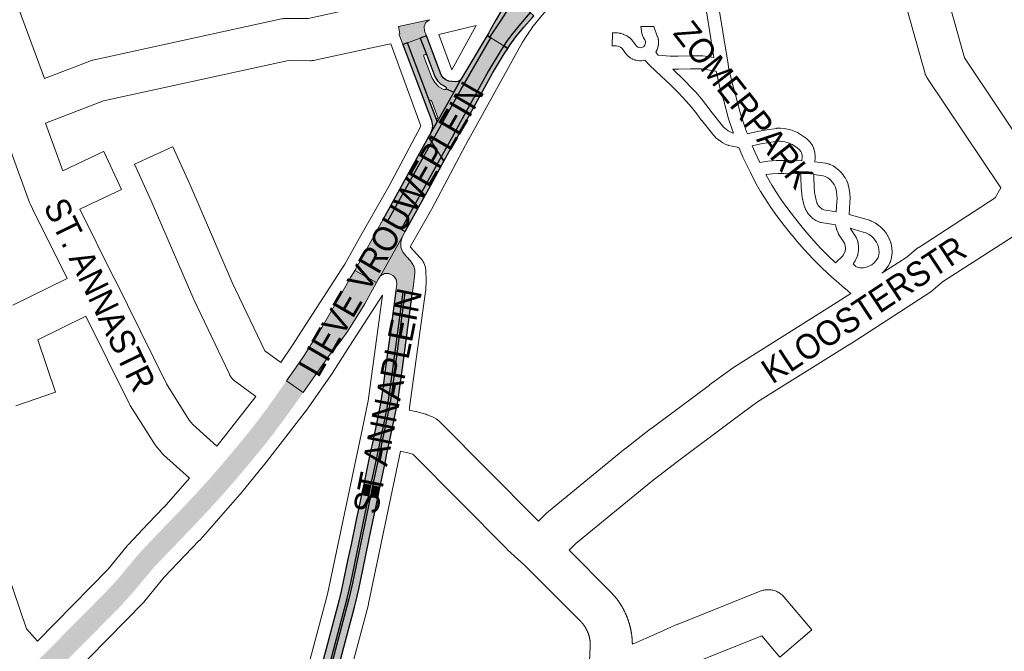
# Paper-space layout 'Layout1' of a CAD drawing. Header units: metres. Extents: x 123097 to 144122, y 392739 to 407589.
# Tile 182 of 256: x 133517 to 133822, y 395986 to 396181. Entities that reach past the tile are written whole.
import ezdxf
from ezdxf.enums import TextEntityAlignment as Align

# ---------------------------------------------------------------- set-up
doc = ezdxf.new("R2010")
doc.units = ezdxf.units.M
doc.header["$MEASUREMENT"] = 0
for name, color, linetype, lineweight in [('gs-anno-wegen algemeen tekst', 7, 'Continuous', 0), ('gs-knt-aanvullende hoofdweg', 7, 'Continuous', 0), ('gs-knt-paden', 7, 'Continuous', 0), ('gs-knt-wegen algemeen', 7, 'Continuous', 0), ('ir-ARC-asfalt-hoofdwegen-te inspecteren', 5, 'Continuous', 0), ('ir-ARC-beton-hoofdwegen-te inspecteren', 253, 'Continuous', 0), ('ir-ARC-fietspaden naastliggend- te inspecteren', 1, 'Continuous', 0)]:
    doc.layers.add(name, color=color, linetype=linetype, lineweight=lineweight)
doc.styles.add('Style-Arial', font='arial.ttf')

psp = doc.layouts.get("Layout1")

# ---------------------------------------------------------------- hatches: boundary and pattern name
at = {"layer": 'ir-ARC-asfalt-hoofdwegen-te inspecteren', "linetype": 'Continuous', "lineweight": 13}
for points in [[(133670.522, 396187.187), (133669.855, 396186.482), (133669.047, 396185.493), (133667.634, 396183.593), (133665.536, 396180.364), (133662.377, 396175.61), (133662.655, 396175.436), (133666.671, 396172.921), (133667.319, 396173.925), (133669.06, 396176.343), (133671.872, 396179.783), (133674.823, 396183.284)], [(133648.809, 396159.658), (133648.56, 396159.373), (133648.185, 396159.326), (133646.58, 396160.221), (133645.291, 396161.532), (133644.422, 396163.152), (133641.907, 396169.677), (133641.966, 396170.186), (133642.437, 396170.387), (133642.846, 396170.078), (133640.832, 396175.349), (133636.888, 396173.87), (133643.719, 396155.763), (133643.922, 396156.117), (133644.308, 396155.985), (133646.295, 396150.702), (133646.112, 396150.311), (133645.713, 396150.477), (133646.015, 396149.386), (133651.193, 396158.612)], [(133650.706, 396144.699), (133651.538, 396146.177), (133661.886, 396165.14), (133665.525, 396171.177), (133666.671, 396172.921), (133662.655, 396175.436), (133653.466, 396159.501), (133644.362, 396143.191), (133647.253, 396138.568)], [(133634.894, 396116.195), (133645.19, 396134.903), (133647.253, 396138.568), (133644.362, 396143.191), (133630.65, 396118.623)], [(133630.65, 396118.623), (133629.384, 396119.347), (133620.524, 396103.432), (133627.305, 396099.675), (133627.938, 396100.806), (133628.557, 396101.755), (133635.314, 396113.928), (133636.15, 396115.476), (133634.894, 396116.195)], [(133638.351, 396096.307), (133638.614, 396098.025), (133639.096, 396102.598), (133639.126, 396103.67), (133638.875, 396104.713), (133637.843, 396106.365), (133636.519, 396107.795), (133635.419, 396109.072), (133634.815, 396110.645), (133634.779, 396112.33), (133635.314, 396113.928), (133628.557, 396101.755), (133629.74, 396102.439), (133631.106, 396102.456), (133632.494, 396101.749), (133633.362, 396100.681), (133633.523, 396099.314), (133633.222, 396097.029), (133635.526, 396096.695), (133636.092, 396096.611)], [(133620.524, 396103.432), (133619.132, 396101.018), (133617.332, 396097.897), (133610.337, 396085.765), (133609.237, 396084.021), (133607.189, 396080.771), (133604.854, 396077.068), (133602.422, 396073.525), (133599.413, 396069.262), (133604.615, 396065.644), (133608.932, 396071.843), (133612.96, 396077.522), (133615.944, 396081.254), (133618.317, 396084.546), (133621.034, 396088.729), (133623.645, 396093.091), (133627.305, 396099.675)]]:
    psp.add_hatch(color=5, dxfattribs=at).paths.add_polyline_path(points, flags=0)
at = {"layer": 'ir-ARC-asfalt-hoofdwegen-te inspecteren', "linetype": 'Continuous', "lineweight": 13, "extrusion": (0, 0, -1)}
psp.add_hatch(color=5, dxfattribs=at).paths.add_polyline_path([(-133634.04, 396178.946), (-133634.509, 396176.673), (-133634.225, 396176.558), (-133634.384, 396176.142), (-133635.448, 396173.33), (-133636.888, 396173.87), (-133640.832, 396175.349), (-133642.708, 396176.052), (-133642.152, 396177.515), (-133642.01, 396178.875), (-133642.569, 396180.124), (-133643.679, 396180.923)], flags=0)
at = {"layer": 'ir-ARC-asfalt-hoofdwegen-te inspecteren', "linetype": 'Continuous', "lineweight": 13}
h = psp.add_hatch(color=5, dxfattribs=at)
h.paths.add_polyline_path([(133434.776, 395884.806), (133429.328, 395892.917), (133430.32, 395893.65), (133434.36, 395896.95), (133439.62, 395901.56), (133442.52, 395904.33), (133453.807, 395915.7), (133470.933, 395933.008), (133504.487, 395966.705), (133508.986, 395971.152), (133511.772, 395973.643), (133517.536, 395978.439), (133517.851, 395978.72), (133523.673, 395983.931), (133524.093, 395984.307), (133527.265, 395987.494), (133539.66, 396000), (133543.284, 396003.718), (133545.493, 396006.026), (133547.587, 396008.329), (133549.787, 396011.003), (133553.375, 396015.326), (133557.193, 396019.449), (133568.03, 396030.708), (133571.568, 396034.49), (133574.715, 396037.95), (133575.057, 396038.326), (133579.501, 396043.445), (133584.587, 396049.495), (133589.317, 396055.317), (133593.088, 396060.301), (133595.439, 396063.632), (133599.413, 396069.262), (133604.615, 396065.644), (133603.892, 396064.606), (133598.748, 396057.45), (133595.226, 396052.726), (133593.651, 396050.679), (133589.274, 396045.311), (133584.841, 396039.992), (133580.808, 396035.355), (133578.775, 396033.068), (133575.559, 396029.558), (133570.393, 396024.03), (133563.271, 396016.632), (133561.513, 396014.843), (133558.476, 396011.61), (133555.61, 396008.225), (133552.003, 396003.905), (133548.48, 396000), (133546.643, 395998.057), (133534.154, 395985.486), (133529.57, 395980.868), (133529.052, 395980.346), (133526.109, 395977.622), (133523.011, 395975.077), (133519.527, 395972.284), (133517.459, 395970.53), (133511.624, 395965.016), (133510.603, 395963.938), (133509.996, 395963.407), (133496.928, 395950.268), (133495.265, 395948.593), (133485.92, 395939.194), (133482.428, 395935.715), (133480.782, 395933.95), (133472.021, 395925.192), (133465.442, 395918.385), (133461.544, 395913.987), (133458.389, 395910.308), (133455.376, 395906.508), (133452.665, 395902.831), (133451.004, 395900.577), (133447.4, 395895.556), (133445.138, 395892.616), (133442.513, 395889.996), (133441.321, 395888.983), (133440.037, 395888.086)])
h.paths.add_polyline_path([(133433.548, 395889.578), (133433.083, 395889.58), (133432.796, 395889.946), (133432.906, 395890.398), (133436.252, 395892.806), (133438.206, 395893.657), (133438.649, 395893.596), (133438.879, 395893.213), (133438.724, 395892.793), (133435.504, 395890.388)], flags=16)
h.paths.add_polyline_path([(133446.422, 395901.52), (133446.078, 395901.824), (133446.134, 395902.28), (133447.558, 395903.788), (133447.956, 395903.953), (133448.283, 395903.674), (133448.182, 395903.255), (133446.867, 395901.631)], flags=16)
at = {"layer": 'ir-ARC-beton-hoofdwegen-te inspecteren', "linetype": 'Continuous', "lineweight": 13}
psp.add_hatch(color=252, dxfattribs=at).paths.add_polyline_path([(133520.527, 395192.83), (133520.017, 395192.869), (133525.415, 395269.294), (133525.679, 395272.975), (133530.465, 395339.8), (133530.721, 395343.372), (133533.595, 395384.166), (133533.902, 395388.566), (133534.697, 395399.983), (133534.777, 395401.93), (133534.726, 395409.1), (133534.398, 395413.802), (133533.837, 395418.482), (133525.247, 395473.935), (133521.954, 395495.076), (133521.413, 395498.55), (133519.274, 395512.283), (133513.59, 395549.133), (133509.351, 395576.809), (133508.866, 395579.976), (133505.405, 395602.568), (133504.266, 395610.118), (133503.726, 395615.242), (133503.802, 395620.394), (133504.493, 395625.499), (133505.788, 395630.486), (133512.455, 395651.978), (133523.906, 395688.773), (133524.858, 395691.83), (133529.322, 395706.172), (133555.577, 395790.581), (133556.536, 395793.65), (133568.133, 395830.755), (133578.753, 395865.055), (133579.702, 395868.12), (133585.859, 395888.005), (133587.194, 395892.301), (133588.485, 395896.455), (133598.385, 395928.316), (133602.813, 395944.038), (133605.58, 395954.435), (133606.4, 395957.516), (133618.22, 396001.923), (133619.292, 396006.821), (133624.91, 396033.677), (133625.574, 396036.855), (133627.679, 396046.925), (133629.943, 396057.756), (133630.902, 396062.624), (133631.653, 396067.529), (133635.526, 396096.695), (133636.092, 396096.611), (133632.19, 396067.465), (133631.459, 396062.539), (133630.465, 396057.659), (133628.192, 396046.807), (133626.086, 396036.748), (133625.42, 396033.57), (133619.871, 396006.689), (133618.759, 396001.798), (133606.929, 395957.377), (133606.106, 395954.286), (133603.355, 395943.956), (133601.236, 395936.027), (133598.898, 395928.16), (133589.007, 395896.292), (133587.717, 395892.137), (133586.383, 395887.838), (133580.233, 395867.957), (133579.284, 395864.891), (133568.64, 395830.484), (133557.073, 395793.481), (133556.109, 395790.398), (133529.985, 395706.386), (133525.399, 395691.652), (133524.447, 395688.593), (133513.004, 395651.816), (133506.31, 395630.324), (133505.042, 395625.395), (133504.359, 395620.351), (133504.27, 395615.262), (133504.776, 395610.198), (133509.411, 395580.06), (133509.898, 395576.89), (133514.143, 395549.23), (133519.835, 395512.326), (133521.963, 395498.639), (133522.502, 395495.168), (133525.776, 395474.109), (133534.372, 395418.527), (133534.928, 395413.78), (133535.254, 395409.012), (133535.313, 395401.896), (133535.241, 395399.958), (133534.423, 395388.523), (133534.055, 395383.387), (133531.225, 395343.335), (133530.969, 395339.767), (133526.18, 395272.941), (133525.916, 395269.269)])
at = {"layer": 'ir-ARC-fietspaden naastliggend- te inspecteren', "linetype": 'Continuous', "lineweight": 30}
for points in [[(133664.33, 396181.106), (133662.575, 396177.961), (133662.005, 396176.935), (133661.526, 396176.143), (133662.377, 396175.61), (133665.536, 396180.364), (133667.634, 396183.593), (133669.047, 396185.493), (133669.855, 396186.482), (133670.522, 396187.187), (133669.284, 396188.31), (133666.398, 396184.621)], [(133674.823, 396183.284), (133671.872, 396179.783), (133669.06, 396176.343), (133667.319, 396173.925), (133666.671, 396172.921), (133667.918, 396172.14), (133668.564, 396173.097), (133670.414, 396175.662), (133672.831, 396178.706), (133675.39, 396181.633), (133675.961, 396182.251)], [(133653.138, 396162.281), (133652.461, 396161.895), (133651.684, 396161.831), (133649.684, 396162.04), (133648.738, 396162.397), (133647.933, 396163.01), (133647.308, 396163.96), (133642.708, 396176.052), (133640.832, 396175.349), (133642.846, 396170.078), (133645.369, 396163.456), (133646.104, 396162.109), (133647.196, 396161.032), (133648.553, 396160.317), (133648.806, 396160.036), (133648.809, 396159.658), (133651.193, 396158.612), (133653.375, 396162.499)], [(133653.466, 396159.501), (133662.655, 396175.436), (133662.377, 396175.61), (133661.526, 396176.143), (133653.375, 396162.499), (133651.193, 396158.612), (133646.015, 396149.386), (133643.996, 396145.788), (133643.406, 396144.72), (133644.362, 396143.191)], [(133646.015, 396149.386), (133645.713, 396150.477), (133643.719, 396155.763), (133636.888, 396173.87), (133635.448, 396173.33), (133644.32, 396149.879), (133644.341, 396149.818), (133644.6, 396148.141), (133644.439, 396146.928), (133643.996, 396145.788)], [(133647.253, 396138.568), (133648.109, 396137.2), (133649.772, 396140.225), (133652.717, 396145.536), (133660.813, 396160.137), (133663.21, 396164.438), (133666.795, 396170.475), (133667.918, 396172.14), (133666.671, 396172.921), (133665.525, 396171.177), (133661.886, 396165.14), (133651.538, 396146.177), (133650.706, 396144.699)], [(133643.455, 396128.733), (133648.109, 396137.2), (133647.253, 396138.568), (133645.19, 396134.903), (133634.894, 396116.195), (133636.15, 396115.476), (133636.779, 396116.588)], [(133629.943, 396057.756), (133630.902, 396062.624), (133631.653, 396067.529), (133635.526, 396096.695), (133633.222, 396097.029), (133631.287, 396082.315), (133630.085, 396073.361), (133629.22, 396066.914), (133628.411, 396061.732), (133627.349, 396056.595), (133626.1, 396050.543), (133625.439, 396047.442), (133624.371, 396042.427), (133623.311, 396037.325), (133625.574, 396036.855), (133627.679, 396046.925)], [(133628.517, 396037.176), (133628.912, 396039.052), (133630.152, 396044.989), (133630.422, 396046.293), (133631.716, 396052.471), (133632.645, 396056.909), (133633.38, 396060.419), (133633.86, 396062.916), (133635.297, 396073.186), (133638.002, 396093.592), (133638.088, 396094.099), (133638.351, 396096.307), (133636.092, 396096.611), (133632.19, 396067.465), (133631.459, 396062.539), (133630.465, 396057.659), (133628.192, 396046.807), (133626.086, 396036.748), (133628.334, 396036.281)], [(133610.403, 395981.491), (133608.976, 395976.054), (133607.947, 395972.252), (133605.635, 395963.506), (133604.147, 395958.11), (133606.4, 395957.516), (133618.22, 396001.923), (133619.292, 396006.821), (133624.91, 396033.677), (133622.639, 396034.155), (133622.111, 396031.539), (133621.012, 396026.301), (133619.41, 396018.606), (133618.453, 396014.055), (133617.31, 396008.593), (133616.397, 396004.217), (133615.755, 396001.569), (133611.7, 395986.332)]]:
    psp.add_hatch(color=1, dxfattribs=at).paths.add_polyline_path(points, flags=0)
at = {"layer": 'ir-ARC-fietspaden naastliggend- te inspecteren', "linetype": 'Continuous', "lineweight": 30, "extrusion": (0, 0, -1)}
psp.add_hatch(color=1, dxfattribs=at).paths.add_polyline_path([(-133625.42, 396033.57), (-133619.871, 396006.689), (-133618.759, 396001.798), (-133606.929, 395957.377), (-133609.163, 395956.788), (-133609.441, 395957.868), (-133612.902, 395970.917), (-133618.116, 395990.39), (-133620.472, 395999.283), (-133620.786, 396000.449), (-133621.844, 396004.846), (-133623.088, 396010.837), (-133625.05, 396020.377), (-133627.667, 396033.097)], flags=0)

# ---------------------------------------------------------------- linework, layer by layer
at = {"layer": 'gs-knt-aanvullende hoofdweg', "color": 7, "linetype": 'Continuous', "flags": 128}
for points in [[(133734.752, 396229.609), (133734.75, 396229.604), (133734.612, 396229.328), (133733.473, 396227.165), (133733.306, 396226.864), (133733.124, 396226.571), (133732.93, 396226.286), (133732.723, 396226.011), (133732.504, 396225.746), (133732.272, 396225.491), (133732.029, 396225.247), (133725.84, 396219.305), (133725.603, 396219.086), (133725.357, 396218.879), (133725.102, 396218.682), (133689.543, 396192.409), (133689.492, 396192.371), (133685.421, 396189.255), (133681.766, 396185.935), (133678.4, 396182.319), (133675.361, 396178.448), (133675.359, 396178.445), (133675.357, 396178.442), (133674.216, 396176.695)], [(133646.585, 396176.475), (133650.584, 396165.54), (133658.152, 396179.17)], [(133674.212, 396176.689), (133674.042, 396176.428), (133672.488, 396174.048), (133672.486, 396174.044), (133672.484, 396174.041)], [(133674.216, 396176.695), (133674.215, 396176.692), (133674.212, 396176.689)], [(133674.216, 396176.695), (133674.215, 396176.692), (133674.212, 396176.689)], [(133640.972, 396148.093), (133640.77, 396148.647), (133631.666, 396173.537)], [(133672.484, 396174.041), (133661.751, 396154.713), (133655.811, 396144.019)], [(133606.35, 396088.114), (133617.499, 396105.402), (133622.398, 396114.215), (133622.438, 396114.286), (133631.196, 396129.645), (133640.972, 396148.093)], [(133655.807, 396144.012), (133655.775, 396143.951), (133644.413, 396122.509), (133644.301, 396122.306), (133637.697, 396110.723)], [(133655.811, 396144.019), (133655.81, 396144.015), (133655.807, 396144.012)], [(133655.811, 396144.019), (133655.81, 396144.015), (133655.807, 396144.012)], [(133629.17, 396095.786), (133618.972, 396079.973)], [(133597.633, 396074.98), (133601.306, 396080.294), (133606.346, 396088.109)], [(133606.346, 396088.109), (133606.348, 396088.111), (133606.35, 396088.114)], [(133606.346, 396088.109), (133606.348, 396088.111), (133606.35, 396088.114)], [(133618.968, 396079.968), (133613.863, 396072.052), (133613.73, 396071.853), (133606.174, 396060.92), (133606.149, 396060.884), (133605.957, 396060.622), (133605.93, 396060.587), (133592.477, 396043.244), (133592.357, 396043.093), (133585.153, 396034.285), (133584.976, 396034.076), (133572.688, 396020.122), (133572.475, 396019.891), (133572.443, 396019.856), (133561.562, 396008.495), (133555.647, 396001.214), (133555.417, 396000.943), (133555.174, 396000.684), (133532.823, 395977.949), (133532.631, 395977.76), (133532.432, 395977.578), (133527.435, 395973.178), (133515.066, 395962.285), (133477.923, 395924.93)], [(133618.972, 396079.973), (133618.97, 396079.97), (133618.968, 396079.968)], [(133618.972, 396079.973), (133618.97, 396079.97), (133618.968, 396079.968)], [(133577.872, 396049.107), (133580.668, 396052.526), (133589.938, 396064.477)], [(133522.388, 395988.759), (133544.213, 396010.96), (133550.097, 396018.203), (133550.282, 396018.422), (133550.295, 396018.437), (133550.475, 396018.634), (133550.502, 396018.663), (133556.562, 396025.056), (133556.622, 396025.119), (133561.519, 396030.167), (133561.535, 396030.184), (133569.45, 396039.171)]]:
    psp.add_lwpolyline(points, dxfattribs=at)
at = {"layer": 'gs-knt-paden', "color": 7, "linetype": 'Continuous', "flags": 128}
psp.add_lwpolyline([(133774.032, 396096.349), (133772.239, 396097.815), (133772.202, 396097.846), (133770.299, 396099.479), (133770.269, 396099.505), (133768.055, 396101.482), (133768.048, 396101.488), (133765.157, 396104.181), (133762.356, 396106.968), (133759.648, 396109.846), (133759.619, 396109.879), (133757.351, 396112.481), (133757.323, 396112.514), (133755.832, 396114.302), (133755.804, 396114.337), (133753.425, 396117.323), (133751.317, 396120.062), (133749.305, 396122.874), (133747.394, 396125.754), (133747.377, 396125.782), (133746.166, 396127.748), (133746.126, 396127.814), (133744.342, 396130.976), (133744.304, 396131.049), (133742.968, 396133.659), (133742.954, 396133.688), (133741.523, 396136.606), (133741.507, 396136.639), (133740.659, 396138.452), (133740.623, 396138.535), (133739.394, 396141.503), (133738.931, 396141.57), (133738.871, 396141.579), (133738.812, 396141.591), (133736.296, 396142.111), (133736.223, 396142.127), (133736.15, 396142.146), (133736.079, 396142.168), (133736.008, 396142.193), (133735.191, 396142.532), (133734.405, 396142.937), (133733.655, 396143.404), (133732.944, 396143.931), (133732.28, 396144.513), (133731.831, 396144.933), (133731.764, 396144.999), (133731.699, 396145.068), (133731.638, 396145.141), (133730.778, 396146.211), (133730.77, 396146.221), (133727.941, 396149.787), (133727.909, 396149.829), (133727.877, 396149.873), (133726.359, 396151.923), (133724.76, 396153.912), (133723.084, 396155.835), (133720.838, 396158.231), (133717.983, 396161.078), (133715.487, 396163.399), (133711.728, 396166.913), (133710.294, 396168.481), (133709.236, 396168.312), (133709.152, 396168.301), (133709.068, 396168.293), (133708.983, 396168.288), (133708.898, 396168.287), (133708.813, 396168.29), (133708.729, 396168.296), (133708.645, 396168.306), (133707.578, 396168.453), (133707.493, 396168.467), (133707.407, 396168.484), (133707.323, 396168.505), (133707.239, 396168.53), (133707.157, 396168.558), (133707.076, 396168.59), (133706.551, 396168.81), (133706.482, 396168.841), (133706.413, 396168.874), (133705.961, 396169.105), (133705.886, 396169.146), (133705.813, 396169.189), (133705.741, 396169.236), (133705.672, 396169.286), (133705.604, 396169.338), (133705.036, 396169.802), (133704.971, 396169.858), (133704.908, 396169.916), (133704.848, 396169.977), (133704.79, 396170.041), (133704.736, 396170.107), (133704.306, 396170.647), (133704.262, 396170.703), (133704.221, 396170.761), (133703.572, 396171.706), (133703.16, 396172.176), (133702.723, 396172.507), (133702.199, 396172.756), (133701.945, 396172.833), (133701.426, 396172.893), (133700.212, 396172.914, -0.3279605), (133700.205, 396172.922), (133700.272, 396176.925, -0.3279641), (133700.28, 396176.933), (133701.592, 396176.911), (133701.69, 396176.907), (133701.788, 396176.898), (133702.586, 396176.806), (133702.675, 396176.793), (133702.763, 396176.777), (133702.851, 396176.757), (133702.938, 396176.733), (133703.509, 396176.56), (133703.58, 396176.537), (133703.651, 396176.511), (133703.72, 396176.482), (133703.789, 396176.451), (133704.635, 396176.049), (133704.708, 396176.013), (133704.78, 396175.973), (133704.85, 396175.93), (133704.919, 396175.885), (133704.985, 396175.837), (133705.75, 396175.258), (133705.814, 396175.207), (133705.877, 396175.154), (133705.937, 396175.098), (133705.994, 396175.039), (133706.049, 396174.979), (133706.674, 396174.265), (133706.725, 396174.205), (133706.773, 396174.143), (133706.819, 396174.079), (133707.495, 396173.096), (133707.746, 396172.779), (133707.982, 396172.587), (133708.175, 396172.488), (133708.388, 396172.399), (133708.897, 396172.329), (133709.37, 396172.405), (133709.856, 396172.641), (133709.897, 396172.675), (133710.051, 396172.828), (133710.272, 396173.124), (133710.341, 396173.242), (133710.446, 396173.557), (133710.492, 396173.747), (133710.491, 396174.074), (133710.482, 396174.236), (133710.384, 396174.526), (133710.27, 396174.817), (133709.916, 396175.44), (133709.621, 396176.093), (133709.388, 396176.771), (133709.218, 396177.467), (133709.114, 396178.177), (133709.075, 396178.892, -0.360258), (133709.083, 396178.902), (133713.086, 396178.933), (133713.091, 396178.932), (133713.094, 396178.928), (133714.161, 396175.905), (133714.178, 396175.856), (133714.378, 396175.261), (133714.405, 396175.176), (133714.428, 396175.09), (133714.447, 396175.002), (133714.461, 396174.914), (133714.473, 396174.826), (133714.48, 396174.737), (133714.508, 396174.251), (133714.51, 396174.196), (133714.511, 396174.141), (133714.513, 396173.514), (133714.511, 396173.417), (133714.504, 396173.319), (133714.493, 396173.222), (133714.476, 396173.126), (133714.455, 396173.031), (133714.331, 396172.523), (133714.311, 396172.446), (133714.287, 396172.369), (133714.09, 396171.774), (133714.062, 396171.694), (133714.029, 396171.614), (133713.994, 396171.536), (133713.955, 396171.46), (133713.914, 396171.385), (133713.726, 396171.067), (133714.258, 396170.255), (133714.42, 396170.035), (133718.138, 396169.73), (133720.595, 396169.691), (133724.299, 396169.846), (133724.379, 396169.848), (133727.934, 396169.854), (133728.012, 396169.853), (133728.09, 396169.848), (133728.167, 396169.841), (133728.245, 396169.83), (133731.658, 396169.301), (133728.814, 396186.759, -0.3710807)], format="xyb", dxfattribs=at)
for points in [[(133732.782, 396187.4), (133736.07, 396167.217), (133736.22, 396166.309), (133737.281, 396161.484), (133738.563, 396157.025), (133738.573, 396156.989), (133739.942, 396151.863), (133741.787, 396146.36), (133742.029, 396145.741), (133745.012, 396146.433), (133748.032, 396146.987), (133751.076, 396147.4), (133751.129, 396147.405), (133751.183, 396147.409), (133752.268, 396147.423), (133753.351, 396147.342), (133754.422, 396147.165), (133755.473, 396146.893), (133756.496, 396146.53), (133757.517, 396146.071), (133758.497, 396145.532), (133759.43, 396144.915), (133760.311, 396144.224), (133761.132, 396143.464), (133761.199, 396143.393), (133761.263, 396143.318), (133761.324, 396143.241), (133761.936, 396142.414), (133761.982, 396142.348), (133762.026, 396142.281), (133762.067, 396142.212), (133762.105, 396142.141), (133762.141, 396142.069), (133762.491, 396141.32), (133762.526, 396141.24), (133762.558, 396141.159), (133762.586, 396141.076), (133762.611, 396140.992), (133762.875, 396140.013), (133762.896, 396139.925), (133762.914, 396139.836), (133762.928, 396139.746), (133762.937, 396139.656), (133762.997, 396138.932), (133763.001, 396138.87), (133763.004, 396138.808), (133763.01, 396138.521), (133763.01, 396138.453), (133763.008, 396138.385), (133763.003, 396138.317), (133762.903, 396137.083), (133766.141, 396136.642), (133766.238, 396136.626), (133766.333, 396136.606), (133766.427, 396136.581), (133767.307, 396136.327), (133767.381, 396136.304), (133767.453, 396136.279), (133767.525, 396136.251), (133767.595, 396136.22), (133768.596, 396135.756), (133768.672, 396135.719), (133768.746, 396135.679), (133768.818, 396135.635), (133768.888, 396135.589), (133769.28, 396135.32), (133769.343, 396135.276), (133769.403, 396135.229), (133770.433, 396134.4), (133770.493, 396134.349), (133770.552, 396134.297), (133770.608, 396134.242), (133770.662, 396134.184), (133771.072, 396133.732), (133771.115, 396133.683), (133771.156, 396133.633), (133771.598, 396133.077), (133771.652, 396133.007), (133771.702, 396132.934), (133772.24, 396132.12), (133772.278, 396132.061), (133772.314, 396131.999), (133772.347, 396131.937), (133772.768, 396131.125), (133772.798, 396131.066), (133772.826, 396131.005), (133772.851, 396130.944), (133773.167, 396130.151), (133773.196, 396130.074), (133773.222, 396129.995), (133773.245, 396129.916), (133773.54, 396128.562), (133773.725, 396127.188), (133773.796, 396125.804), (133773.755, 396124.419), (133773.754, 396124.404), (133773.469, 396120.768), (133779.03, 396119.179), (133779.111, 396119.154), (133779.705, 396118.957), (133779.762, 396118.937), (133780.175, 396118.786), (133780.255, 396118.755), (133780.334, 396118.72), (133780.41, 396118.682), (133781.669, 396118.029), (133781.735, 396117.994), (133781.799, 396117.956), (133781.862, 396117.916), (133781.923, 396117.873), (133782.894, 396117.17), (133782.967, 396117.114), (133783.038, 396117.055), (133783.107, 396116.992), (133783.972, 396116.162), (133784.032, 396116.102), (133784.09, 396116.038), (133784.145, 396115.973), (133784.803, 396115.156), (133784.849, 396115.096), (133784.893, 396115.035), (133784.935, 396114.973), (133785.393, 396114.252), (133785.443, 396114.167), (133785.49, 396114.081), (133785.875, 396113.318), (133785.907, 396113.251), (133785.937, 396113.183), (133785.965, 396113.113), (133786.395, 396111.958), (133786.42, 396111.885), (133786.443, 396111.81), (133786.463, 396111.735), (133786.48, 396111.659), (133786.707, 396110.547), (133786.722, 396110.47), (133786.733, 396110.392), (133786.741, 396110.314), (133786.746, 396110.235), (133786.797, 396109.102), (133786.799, 396109.023), (133786.798, 396108.943), (133786.793, 396108.863), (133786.786, 396108.784), (133786.657, 396107.656), (133786.646, 396107.574), (133786.632, 396107.494), (133786.614, 396107.414), (133786.594, 396107.335), (133786.257, 396106.152), (133786.23, 396106.064), (133786.199, 396105.977), (133786.164, 396105.892), (133786.125, 396105.808), (133786.082, 396105.727), (133785.525, 396104.722), (133785.483, 396104.649), (133785.437, 396104.578), (133785.389, 396104.508), (133784.984, 396103.955), (133784.943, 396103.902), (133784.901, 396103.85), (133784.857, 396103.799), (133784.152, 396103.015), (133784.095, 396102.954), (133784.035, 396102.896), (133783.974, 396102.84), (133783.91, 396102.787), (133783.599, 396102.54)], [(133724.431, 396165.829), (133724.427, 396165.828), (133724.424, 396165.828), (133720.705, 396165.672), (133720.647, 396165.67), (133720.589, 396165.67), (133718.919, 396165.697), (133720.747, 396163.998), (133720.798, 396163.949), (133723.701, 396161.053), (133723.747, 396161.005), (133726.027, 396158.573), (133726.049, 396158.549), (133727.824, 396156.515), (133729.516, 396154.412), (133731.124, 396152.243), (133733.916, 396148.724), (133734.683, 396147.77), (133735.045, 396147.431), (133735.547, 396146.997), (133736.087, 396146.615), (133736.663, 396146.286), (133737.267, 396146.015), (133737.706, 396145.924), (133737.247, 396147.367), (133736.12, 396150.615), (133736.097, 396150.685), (133736.077, 396150.755), (133734.694, 396155.933), (133733.4, 396160.435), (133733.384, 396160.496), (133733.369, 396160.558), (133732.365, 396165.124), (133727.784, 396165.834), (133724.431, 396165.829)], [(133745.142, 396138.356), (133745.885, 396136.841), (133748.384, 396137.2), (133750.908, 396137.407), (133753.44, 396137.459), (133753.447, 396137.459), (133758.895, 396137.386), (133758.988, 396138.539), (133758.986, 396138.662), (133758.946, 396139.142), (133758.775, 396139.777), (133758.584, 396140.184), (133758.184, 396140.725), (133757.468, 396141.358), (133756.692, 396141.919), (133755.866, 396142.401), (133754.996, 396142.8), (133754.987, 396142.804), (133754.309, 396143.045), (133753.613, 396143.227), (133752.903, 396143.347), (133752.186, 396143.404), (133751.466, 396143.398), (133748.803, 396143.039), (133746.158, 396142.565), (133743.548, 396141.978), (133744.32, 396140.115), (133745.139, 396138.362), (133745.141, 396138.359), (133745.142, 396138.356)], [(133767.005, 396107.993), (133769.27, 396105.822), (133771.457, 396107.871), (133771.773, 396108.243), (133771.79, 396108.268), (133772.296, 396109.363), (133772.427, 396110.13), (133772.426, 396110.25), (133772.302, 396111.191), (133772.046, 396111.88), (133770.233, 396114.691), (133770.183, 396114.772), (133770.137, 396114.856), (133770.095, 396114.942), (133770.057, 396115.03), (133769.649, 396116.045), (133769.616, 396116.133), (133769.587, 396116.223), (133769.562, 396116.314), (133769.542, 396116.405), (133769.33, 396117.479), (133769.325, 396117.509), (133764.89, 396118.239), (133764.817, 396118.252), (133764.745, 396118.268), (133764.673, 396118.287), (133764.601, 396118.309), (133763.903, 396118.572), (133763.234, 396118.902), (133762.6, 396119.296), (133762.008, 396119.751), (133761.939, 396119.812), (133761.873, 396119.877), (133761.129, 396120.637), (133761.063, 396120.707), (133761.001, 396120.781), (133760.942, 396120.857), (133760.633, 396121.28), (133760.587, 396121.346), (133760.544, 396121.413), (133760.504, 396121.481), (133760.128, 396122.15), (133760.087, 396122.226), (133760.05, 396122.303), (133760.016, 396122.382), (133759.791, 396122.939), (133759.76, 396123.022), (133759.732, 396123.106), (133759.429, 396124.102), (133759.414, 396124.155), (133759.4, 396124.208), (133759.145, 396125.248), (133759.129, 396125.321), (133759.115, 396125.394), (133758.85, 396126.97), (133758.839, 396127.043), (133758.831, 396127.116), (133758.643, 396129.13), (133758.639, 396129.181), (133758.636, 396129.233), (133758.517, 396132.071), (133758.515, 396132.157), (133758.517, 396132.242), (133758.566, 396133.37), (133753.397, 396133.439), (133751.516, 396133.41), (133749.639, 396133.287), (133747.784, 396133.071), (133747.864, 396132.916), (133749.609, 396129.823), (133750.791, 396127.904), (133752.622, 396125.146), (133754.548, 396122.453), (133756.569, 396119.829), (133758.934, 396116.859), (133760.397, 396115.105), (133762.635, 396112.536), (133764.788, 396110.236), (133767, 396107.997), (133767.002, 396107.995), (133767.005, 396107.993)], [(133765.71, 396122.177), (133769.498, 396121.554), (133769.746, 396124.71), (133769.777, 396125.736), (133769.727, 396126.761), (133769.596, 396127.779), (133769.385, 396128.782), (133769.154, 396129.363), (133768.828, 396129.992), (133768.397, 396130.644), (133768.05, 396131.08), (133767.79, 396131.367), (133766.943, 396132.049), (133766.753, 396132.179), (133766.044, 396132.508), (133765.453, 396132.678), (133762.577, 396133.07), (133762.537, 396132.153), (133762.65, 396129.453), (133762.826, 396127.563), (133763.067, 396126.134), (133763.291, 396125.22), (133763.552, 396124.363), (133763.695, 396124.007), (133763.95, 396123.555), (133764.103, 396123.346), (133764.673, 396122.763), (133764.912, 396122.585), (133765.166, 396122.427), (133765.432, 396122.291), (133765.705, 396122.179), (133765.71, 396122.177)], [(133774.988, 396105.827), (133774.719, 396105.502), (133775.586, 396104.633), (133775.967, 396104.482), (133776.361, 396104.364), (133776.764, 396104.282), (133777.172, 396104.235), (133777.583, 396104.225), (133777.994, 396104.25), (133778.4, 396104.312), (133778.8, 396104.409), (133779.189, 396104.541), (133780.503, 396105.213), (133781.274, 396105.827), (133781.8, 396106.412), (133782.07, 396106.781), (133782.454, 396107.473), (133782.682, 396108.275), (133782.774, 396109.081), (133782.737, 396109.897), (133782.573, 396110.702), (133782.236, 396111.606), (133781.946, 396112.18), (133781.602, 396112.722), (133781.095, 396113.351), (133780.424, 396113.995), (133779.686, 396114.529), (133778.674, 396115.054), (133778.41, 396115.151), (133777.885, 396115.325), (133773.867, 396116.473), (133775.542, 396113.875), (133775.588, 396113.801), (133775.63, 396113.725), (133775.669, 396113.648), (133775.705, 396113.568), (133775.737, 396113.488), (133776.162, 396112.346), (133776.19, 396112.264), (133776.216, 396112.18), (133776.237, 396112.095), (133776.255, 396112.009), (133776.269, 396111.922), (133776.426, 396110.719), (133776.437, 396110.627), (133776.444, 396110.535), (133776.446, 396110.443), (133776.447, 396109.967), (133776.445, 396109.882), (133776.44, 396109.796), (133776.431, 396109.711), (133776.419, 396109.627), (133776.215, 396108.425), (133776.198, 396108.338), (133776.177, 396108.252), (133776.153, 396108.167), (133776.125, 396108.083), (133776.093, 396108), (133776.057, 396107.919), (133775.368, 396106.428), (133775.332, 396106.353), (133775.292, 396106.279), (133775.249, 396106.207), (133775.203, 396106.137), (133775.032, 396105.887), (133774.994, 396105.834), (133774.991, 396105.829), (133774.988, 396105.827)]]:
    psp.add_lwpolyline(points, dxfattribs=at)
at = {"layer": 'gs-knt-wegen algemeen', "color": 7, "linetype": 'Continuous', "flags": 128}
for points in [[(133509.696, 396202.872), (133524.552, 396162.841)], [(133850.36, 396148.347), (133840.827, 396175.421), (133840.729, 396175.723), (133840.646, 396176.03), (133840.578, 396176.341), (133840.525, 396176.654), (133840.487, 396176.97), (133840.465, 396177.287), (133840.458, 396177.605), (133840.467, 396177.923), (133840.491, 396178.24), (133841.177, 396185.002), (133841.21, 396185.27), (133841.254, 396185.536), (133841.309, 396185.8), (133841.374, 396186.061), (133843.467, 396193.718), (133806.457, 396205.57), (133803.243, 396195.442), (133802.663, 396192.477), (133809.148, 396169.177), (133830.888, 396136.838)], [(133820.448, 396129.03), (133797.755, 396162.786), (133797.595, 396163.037), (133797.446, 396163.295), (133797.309, 396163.56), (133797.184, 396163.83), (133797.072, 396164.107), (133796.973, 396164.387), (133796.886, 396164.673), (133789.707, 396190.469)], [(133524.552, 396162.841), (133538.599, 396168.23), (133538.831, 396168.314), (133539.066, 396168.389), (133539.303, 396168.455), (133539.543, 396168.512), (133597.937, 396181.257), (133598.222, 396181.313), (133598.509, 396181.356), (133598.798, 396181.386), (133599.088, 396181.403), (133599.379, 396181.407), (133606.129, 396181.351), (133626.91, 396185.871), (133627.042, 396185.898), (133628.043, 396186.095)], [(133658.152, 396179.17), (133646.585, 396176.475)], [(133631.666, 396173.537), (133629.612, 396173.135), (133608.186, 396168.474), (133607.902, 396168.419), (133607.615, 396168.376), (133607.327, 396168.346), (133607.038, 396168.329), (133606.748, 396168.325), (133600.001, 396168.381), (133542.802, 396155.897), (133524.828, 396149.002)], [(133514.81, 396092.653), (133531.606, 396100.959), (133520.896, 396122.526), (133520.251, 396123.823), (133520.15, 396124.037), (133520.056, 396124.254), (133519.971, 396124.474), (133513.303, 396142.617)], [(133783.599, 396102.54), (133791.365, 396107.565), (133794.356, 396110.086), (133794.57, 396110.26), (133794.792, 396110.423), (133795.02, 396110.578), (133818.719, 396125.884), (133820.448, 396129.03)], [(133473.584, 396126.01), (133519.011, 395992.594), (133522.388, 395988.759)], [(133827.168, 396115.841), (133802.432, 396099.865), (133799.443, 396097.346), (133799.23, 396097.174), (133799.01, 396097.011), (133798.784, 396096.858), (133773.77, 396080.67), (133773.692, 396080.621), (133745.176, 396062.738), (133738.024, 396057.517), (133719.968, 396044.049), (133712.316, 396038.13), (133688.995, 396019), (133686.839, 396016.884)], [(133637.697, 396110.723), (133640.815, 396107.362), (133641.021, 396107.13), (133641.215, 396106.888), (133641.397, 396106.637), (133641.567, 396106.378), (133641.725, 396106.112), (133641.87, 396105.838), (133642.001, 396105.557), (133642.119, 396105.27), (133642.224, 396104.979), (133642.314, 396104.682), (133642.39, 396104.382), (133642.452, 396104.078), (133642.499, 396103.772), (133642.531, 396103.464), (133642.549, 396103.154), (133642.636, 396100.584), (133642.64, 396100.331), (133642.634, 396100.078), (133642.521, 396097.509), (133642.5, 396097.208), (133642.466, 396096.908), (133637.534, 396061.047), (133637.499, 396060.821), (133637.456, 396060.597), (133637.383, 396060.249)], [(133677.426, 396025.889), (133680.083, 396028.496), (133680.294, 396028.694), (133680.513, 396028.882), (133704.13, 396048.255), (133704.276, 396048.371), (133712.047, 396054.382), (133712.138, 396054.451), (133730.267, 396067.973), (133730.32, 396068.013), (133737.685, 396073.389), (133737.872, 396073.521), (133738.064, 396073.646), (133766.735, 396091.627), (133774.032, 396096.349)], [(133623.319, 396056.62), (133624.667, 396063.047), (133629.17, 396095.786)], [(133637.383, 396060.249), (133639.481, 396059.786), (133639.646, 396059.747), (133639.809, 396059.704), (133642.394, 396058.991), (133642.599, 396058.931), (133642.803, 396058.864), (133643.004, 396058.79), (133644.031, 396058.394), (133644.295, 396058.286), (133644.553, 396058.166), (133644.806, 396058.035), (133645.053, 396057.894), (133645.724, 396057.488), (133645.95, 396057.346), (133646.17, 396057.194), (133646.383, 396057.033), (133646.589, 396056.864), (133646.789, 396056.686), (133646.981, 396056.501), (133676.711, 396026.54), (133677.426, 396025.889)], [(133623.317, 396056.612), (133623.318, 396056.616), (133623.319, 396056.62)], [(133623.317, 396056.612), (133623.318, 396056.616), (133623.319, 396056.62)], [(133634.711, 396047.505), (133624.842, 396000.432), (133624.804, 396000.26), (133624.761, 396000.093), (133624.761, 396000.089), (133624.76, 396000.086)], [(133692.922, 395977.961), (133693.4, 395986.971), (133693.404, 395987.04), (133693.407, 395987.109), (133693.409, 395987.177), (133693.411, 395987.245), (133693.413, 395987.314), (133693.414, 395987.383), (133693.415, 395987.452), (133693.415, 395987.52), (133693.415, 395987.589), (133693.414, 395987.658), (133693.413, 395987.726), (133693.412, 395987.794), (133693.41, 395987.863), (133693.407, 395987.932), (133693.404, 395988.001), (133693.401, 395988.069), (133693.397, 395988.138), (133693.393, 395988.206), (133693.388, 395988.275), (133693.383, 395988.343), (133693.378, 395988.411), (133693.372, 395988.48), (133693.365, 395988.548), (133693.358, 395988.616), (133693.351, 395988.684), (133693.343, 395988.753), (133693.335, 395988.821), (133693.326, 395988.889), (133693.317, 395988.957), (133693.308, 395989.025), (133693.298, 395989.093), (133693.287, 395989.16), (133693.276, 395989.228), (133693.265, 395989.296), (133693.253, 395989.364), (133693.241, 395989.431), (133693.228, 395989.499), (133693.215, 395989.566), (133693.201, 395989.634), (133693.188, 395989.7), (133693.173, 395989.767), (133693.158, 395989.835), (133693.143, 395989.902), (133693.127, 395989.968), (133693.111, 395990.035), (133693.094, 395990.102), (133693.077, 395990.168), (133693.06, 395990.234), (133693.042, 395990.301), (133693.023, 395990.367), (133693.005, 395990.433), (133692.986, 395990.498), (133692.966, 395990.564), (133692.946, 395990.63), (133692.925, 395990.696), (133692.904, 395990.761), (133692.883, 395990.826), (133692.861, 395990.891), (133692.839, 395990.956), (133692.816, 395991.021), (133692.793, 395991.085), (133692.77, 395991.15), (133692.746, 395991.215), (133692.721, 395991.278), (133692.697, 395991.342), (133692.671, 395991.406), (133692.646, 395991.47), (133692.62, 395991.533), (133692.593, 395991.597), (133692.567, 395991.66), (133692.539, 395991.723), (133692.512, 395991.786), (133692.484, 395991.848), (133692.455, 395991.911), (133692.426, 395991.973), (133692.397, 395992.035), (133692.367, 395992.097), (133692.337, 395992.159), (133692.306, 395992.22), (133692.276, 395992.281), (133692.244, 395992.342), (133692.213, 395992.403), (133692.18, 395992.464), (133692.148, 395992.524), (133692.115, 395992.585), (133692.082, 395992.645), (133692.048, 395992.705), (133692.014, 395992.764), (133691.98, 395992.823), (133691.945, 395992.883), (133691.909, 395992.942), (133691.874, 395993), (133691.838, 395993.058), (133691.802, 395993.117), (133691.765, 395993.175), (133691.728, 395993.232), (133691.69, 395993.29), (133691.652, 395993.347), (133691.614, 395993.404), (133691.575, 395993.461), (133691.536, 395993.517), (133691.497, 395993.573), (133691.457, 395993.63), (133691.417, 395993.685), (133691.377, 395993.74), (133691.336, 395993.796), (133691.294, 395993.851), (133691.253, 395993.905), (133691.211, 395993.959), (133691.169, 395994.014), (133691.126, 395994.068), (133691.083, 395994.121), (133691.04, 395994.174), (133690.996, 395994.227), (133690.952, 395994.28), (133690.908, 395994.332), (133690.863, 395994.384), (133690.818, 395994.436), (133690.773, 395994.488), (133690.727, 395994.538), (133690.681, 395994.589), (133690.635, 395994.64), (133690.588, 395994.69), (133690.541, 395994.74), (133690.494, 395994.79), (133690.446, 395994.839), (133690.398, 395994.888), (133690.35, 395994.937), (133673.095, 396012.223), (133667.823, 396017.025), (133667.702, 396017.137), (133667.585, 396017.253), (133638.505, 396046.558), (133636.51, 396047.108), (133634.711, 396047.505)], [(133624.76, 396000.086), (133614.345, 395961.06), (133611.919, 395951.894)], [(133752.059, 395983.825), (133746.503, 395990.366), (133725.56, 395981.985)]]:
    psp.add_lwpolyline(points, dxfattribs=at)
for points in [[(133524.828, 396149.002), (133530.242, 396134.27), (133542.863, 396140.208, -0.3846085), (133542.876, 396140.203), (133548.41, 396128.439, -0.3846062), (133548.406, 396128.426), (133535.514, 396122.362), (133546.168, 396100.91), (133546.173, 396100.9), (133562.276, 396068.333), (133569.338, 396057.123), (133570.463, 396055.762), (133577.872, 396049.107)], [(133589.938, 396064.477), (133583.694, 396069.04), (133583.461, 396069.218), (133583.237, 396069.406), (133583.022, 396069.605), (133582.815, 396069.812), (133582.618, 396070.029), (133582.431, 396070.255), (133582.255, 396070.488), (133582.089, 396070.73), (133581.934, 396070.978), (133581.79, 396071.233), (133581.659, 396071.495), (133570.839, 396094.193), (133570.739, 396094.415), (133557.569, 396124.938), (133552.379, 396136.299, -0.3845586), (133552.383, 396136.312), (133564.208, 396141.714, -0.3845611), (133564.221, 396141.71), (133569.44, 396130.285), (133569.496, 396130.159), (133582.645, 396099.685), (133592.704, 396078.582), (133597.633, 396074.98)], [(133569.45, 396039.171), (133561.402, 396046.399), (133561.225, 396046.564), (133561.054, 396046.735), (133560.89, 396046.913), (133560.733, 396047.096), (133559.034, 396049.153), (133558.861, 396049.371), (133558.698, 396049.597), (133558.545, 396049.829), (133551.081, 396061.677), (133550.965, 396061.868), (133550.856, 396062.063), (133550.753, 396062.261), (133537.387, 396089.293), (133522.504, 396081.933), (133528.006, 396065.743, -0.3858649), (133528, 396065.731), (133515.69, 396061.548, -0.3858657)], [(133580.986, 395893.29), (133581.946, 395896.367), (133594.784, 395938.168), (133597.743, 395949.218), (133600.121, 395958.204), (133575.774, 395965.064, -0.3845512), (133575.767, 395965.076), (133579.293, 395977.589, -0.384553), (133579.305, 395977.596), (133603.465, 395970.788), (133612.136, 396003.276), (133623.317, 396056.612)], [(133686.839, 396016.884), (133699.564, 396004.135), (133699.665, 396004.034), (133699.764, 396003.932), (133699.864, 396003.83), (133699.961, 396003.728), (133700.059, 396003.625), (133700.156, 396003.521), (133700.253, 396003.416), (133700.347, 396003.312), (133700.443, 396003.206), (133700.537, 396003.1), (133700.631, 396002.993), (133700.724, 396002.886), (133700.817, 396002.778), (133700.909, 396002.67), (133701, 396002.56), (133701.09, 396002.452), (133701.18, 396002.342), (133701.269, 396002.231), (133701.358, 396002.119), (133701.445, 396002.009), (133701.533, 396001.896), (133701.619, 396001.783), (133701.705, 396001.67), (133701.79, 396001.557), (133701.874, 396001.442), (133701.958, 396001.327), (133702.041, 396001.212), (133702.123, 396001.097), (133702.205, 396000.98), (133702.286, 396000.863), (133702.367, 396000.746), (133702.445, 396000.629), (133702.524, 396000.511), (133702.603, 396000.392), (133702.68, 396000.272), (133702.756, 396000.154), (133702.832, 396000.033), (133702.908, 395999.912), (133702.983, 395999.791), (133703.056, 395999.671), (133703.129, 395999.549), (133703.201, 395999.426), (133703.273, 395999.303), (133703.343, 395999.181), (133703.413, 395999.057), (133703.483, 395998.933), (133703.552, 395998.808), (133703.619, 395998.684), (133703.686, 395998.559), (133703.752, 395998.433), (133703.818, 395998.306), (133703.882, 395998.181), (133703.947, 395998.054), (133704.01, 395997.926), (133704.073, 395997.798), (133704.134, 395997.671), (133704.195, 395997.543), (133704.255, 395997.414), (133704.315, 395997.284), (133704.373, 395997.156), (133704.431, 395997.026), (133704.488, 395996.895), (133704.544, 395996.765), (133704.599, 395996.635), (133704.654, 395996.504), (133704.708, 395996.372), (133704.761, 395996.24), (133704.813, 395996.109), (133704.864, 395995.976), (133704.915, 395995.843), (133704.965, 395995.709), (133705.014, 395995.577), (133705.062, 395995.443), (133705.11, 395995.309), (133705.156, 395995.175), (133705.202, 395995.041), (133705.247, 395994.906), (133705.291, 395994.771), (133705.335, 395994.635), (133705.377, 395994.501), (133705.419, 395994.365), (133705.46, 395994.228), (133705.5, 395994.092), (133705.539, 395993.956), (133705.577, 395993.819), (133705.615, 395993.682), (133705.652, 395993.544), (133705.688, 395993.408), (133705.723, 395993.27), (133705.757, 395993.132), (133705.791, 395992.993), (133705.823, 395992.856), (133705.855, 395992.718), (133705.886, 395992.578), (133705.916, 395992.439), (133705.945, 395992.301), (133705.974, 395992.162), (133706.001, 395992.022), (133706.028, 395991.882), (133706.054, 395991.744), (133706.079, 395991.604), (133706.103, 395991.463), (133706.127, 395991.323), (133706.149, 395991.184), (133706.171, 395991.043), (133706.191, 395990.902), (133706.212, 395990.761), (133706.231, 395990.622), (133706.249, 395990.48), (133706.266, 395990.339), (133706.283, 395990.198), (133706.298, 395990.058), (133706.313, 395989.916), (133706.327, 395989.774), (133706.341, 395989.632), (133706.353, 395989.492), (133706.364, 395989.35), (133706.375, 395989.208), (133706.385, 395989.066), (133706.393, 395988.925), (133706.401, 395988.783), (133706.409, 395988.641), (133706.415, 395988.499), (133706.42, 395988.358), (133706.425, 395988.216), (133706.429, 395988.073), (133706.431, 395987.931), (133706.433, 395987.805), (133714.018, 395991.136), (133720.423, 395993.949), (133720.622, 395994.033), (133746.014, 396004.194), (133746.307, 396004.303), (133746.604, 396004.398), (133746.906, 396004.478), (133747.212, 396004.544), (133747.52, 396004.596), (133747.83, 396004.632), (133748.141, 396004.653), (133748.453, 396004.66), (133748.766, 396004.651), (133749.077, 396004.628), (133749.387, 396004.59), (133749.695, 396004.537), (133750, 396004.469), (133750.301, 396004.386), (133750.598, 396004.29), (133750.89, 396004.179), (133751.176, 396004.054), (133751.456, 396003.916), (133751.729, 396003.764), (133751.994, 396003.6), (133752.251, 396003.422), (133752.5, 396003.233), (133752.739, 396003.032), (133752.968, 396002.82), (133753.187, 396002.597), (133753.395, 396002.364), (133761.982, 395992.254, -0.3774281), (133761.981, 395992.241), (133752.072, 395983.824, -0.3774291)]]:
    psp.add_lwpolyline(points, format="xyb", dxfattribs=at)
at = {"layer": 'ir-ARC-asfalt-hoofdwegen-te inspecteren', "color": 5, "linetype": 'Continuous', "lineweight": 13}
for points in [[(133670.522, 396187.187), (133669.855, 396186.482), (133669.047, 396185.493), (133667.634, 396183.593), (133665.536, 396180.364), (133662.377, 396175.61), (133662.655, 396175.436), (133666.671, 396172.921), (133667.319, 396173.925), (133669.06, 396176.343), (133671.872, 396179.783), (133674.823, 396183.284)], [(133650.706, 396144.699), (133651.538, 396146.177), (133661.886, 396165.14), (133665.525, 396171.177), (133666.671, 396172.921), (133662.655, 396175.436), (133653.466, 396159.501), (133644.362, 396143.191), (133647.253, 396138.568)], [(133630.65, 396118.623), (133629.384, 396119.347), (133620.524, 396103.432), (133627.305, 396099.675), (133627.938, 396100.806), (133628.557, 396101.755), (133635.314, 396113.928), (133636.15, 396115.476), (133634.894, 396116.195)], [(133620.524, 396103.432), (133619.132, 396101.018), (133617.332, 396097.897), (133610.337, 396085.765), (133609.237, 396084.021), (133607.189, 396080.771), (133604.854, 396077.068), (133602.422, 396073.525), (133599.413, 396069.262), (133604.615, 396065.644), (133608.932, 396071.843), (133612.96, 396077.522), (133615.944, 396081.254), (133618.317, 396084.546), (133621.034, 396088.729), (133623.645, 396093.091), (133627.305, 396099.675)]]:
    psp.add_lwpolyline(points, close=True, dxfattribs=at)
at = {"layer": 'ir-ARC-asfalt-hoofdwegen-te inspecteren', "color": 5, "linetype": 'Continuous', "lineweight": 13, "flags": 128}
for points in [[(133634.04, 396178.946), (133634.509, 396176.673), (133634.225, 396176.558), (133634.384, 396176.142), (133635.448, 396173.33), (133636.888, 396173.87), (133640.832, 396175.349), (133642.708, 396176.052), (133642.152, 396177.515), (133642.01, 396178.875), (133642.569, 396180.124), (133643.679, 396180.923)], [(133648.809, 396159.658), (133648.56, 396159.373), (133648.185, 396159.326), (133646.58, 396160.221), (133645.291, 396161.532), (133644.422, 396163.152), (133641.907, 396169.677), (133641.966, 396170.186), (133642.437, 396170.387), (133642.846, 396170.078), (133640.832, 396175.349), (133636.888, 396173.87), (133643.719, 396155.763), (133643.922, 396156.117), (133644.308, 396155.985), (133646.295, 396150.702), (133646.112, 396150.311), (133645.713, 396150.477), (133646.015, 396149.386), (133651.193, 396158.612)], [(133634.894, 396116.195), (133645.19, 396134.903), (133647.253, 396138.568), (133644.362, 396143.191), (133630.65, 396118.623)], [(133638.351, 396096.307), (133638.614, 396098.025), (133639.096, 396102.598), (133639.126, 396103.67), (133638.875, 396104.713), (133637.843, 396106.365), (133636.519, 396107.795), (133635.419, 396109.072), (133634.815, 396110.645), (133634.779, 396112.33), (133635.314, 396113.928), (133628.557, 396101.755), (133629.74, 396102.439), (133631.106, 396102.456), (133632.494, 396101.749), (133633.362, 396100.681), (133633.523, 396099.314), (133633.222, 396097.029), (133635.526, 396096.695), (133636.092, 396096.611)]]:
    psp.add_lwpolyline(points, close=True, dxfattribs=at)
at = {"layer": 'ir-ARC-beton-hoofdwegen-te inspecteren', "color": 252, "linetype": 'Continuous', "lineweight": 13}
psp.add_lwpolyline([(133606.929, 395957.377), (133618.759, 396001.798), (133619.871, 396006.689), (133625.42, 396033.57), (133626.086, 396036.748), (133628.192, 396046.807), (133630.465, 396057.659), (133631.459, 396062.539), (133632.19, 396067.465), (133636.092, 396096.611), (133635.526, 396096.695), (133631.653, 396067.529), (133630.902, 396062.624), (133629.943, 396057.756), (133627.679, 396046.925), (133625.574, 396036.855), (133624.91, 396033.677), (133619.292, 396006.821), (133618.22, 396001.923), (133606.4, 395957.516)], dxfattribs=at)
at = {"layer": 'ir-ARC-fietspaden naastliggend- te inspecteren', "color": 1, "linetype": 'Continuous', "lineweight": 30}
for points in [[(133664.33, 396181.106), (133662.575, 396177.961), (133662.005, 396176.935), (133661.526, 396176.143), (133662.377, 396175.61), (133665.536, 396180.364), (133667.634, 396183.593), (133669.047, 396185.493), (133669.855, 396186.482), (133670.522, 396187.187), (133669.284, 396188.31), (133666.398, 396184.621)], [(133674.823, 396183.284), (133671.872, 396179.783), (133669.06, 396176.343), (133667.319, 396173.925), (133666.671, 396172.921), (133667.918, 396172.14), (133668.564, 396173.097), (133670.414, 396175.662), (133672.831, 396178.706), (133675.39, 396181.633), (133675.961, 396182.251)], [(133653.138, 396162.281), (133652.461, 396161.895), (133651.684, 396161.831), (133649.684, 396162.04), (133648.738, 396162.397), (133647.933, 396163.01), (133647.308, 396163.96), (133642.708, 396176.052), (133640.832, 396175.349), (133642.846, 396170.078), (133645.369, 396163.456), (133646.104, 396162.109), (133647.196, 396161.032), (133648.553, 396160.317), (133648.806, 396160.036), (133648.809, 396159.658), (133651.193, 396158.612), (133653.375, 396162.499)], [(133653.466, 396159.501), (133662.655, 396175.436), (133662.377, 396175.61), (133661.526, 396176.143), (133653.375, 396162.499), (133651.193, 396158.612), (133646.015, 396149.386), (133643.996, 396145.788), (133643.406, 396144.72), (133644.362, 396143.191)], [(133646.015, 396149.386), (133645.713, 396150.477), (133643.719, 396155.763), (133636.888, 396173.87), (133635.448, 396173.33), (133644.32, 396149.879), (133644.341, 396149.818), (133644.6, 396148.141), (133644.439, 396146.928), (133643.996, 396145.788)], [(133647.253, 396138.568), (133648.109, 396137.2), (133649.772, 396140.225), (133652.717, 396145.536), (133660.813, 396160.137), (133663.21, 396164.438), (133666.795, 396170.475), (133667.918, 396172.14), (133666.671, 396172.921), (133665.525, 396171.177), (133661.886, 396165.14), (133651.538, 396146.177), (133650.706, 396144.699)], [(133630.65, 396118.623), (133644.362, 396143.191), (133643.406, 396144.72), (133629.384, 396119.347)], [(133643.455, 396128.733), (133648.109, 396137.2), (133647.253, 396138.568), (133645.19, 396134.903), (133634.894, 396116.195), (133636.15, 396115.476), (133636.779, 396116.588)], [(133629.943, 396057.756), (133630.902, 396062.624), (133631.653, 396067.529), (133635.526, 396096.695), (133633.222, 396097.029), (133631.287, 396082.315), (133630.085, 396073.361), (133629.22, 396066.914), (133628.411, 396061.732), (133627.349, 396056.595), (133626.1, 396050.543), (133625.439, 396047.442), (133624.371, 396042.427), (133623.311, 396037.325), (133625.574, 396036.855), (133627.679, 396046.925)], [(133628.517, 396037.176), (133628.912, 396039.052), (133630.152, 396044.989), (133630.422, 396046.293), (133631.716, 396052.471), (133632.645, 396056.909), (133633.38, 396060.419), (133633.86, 396062.916), (133635.297, 396073.186), (133638.002, 396093.592), (133638.088, 396094.099), (133638.351, 396096.307), (133636.092, 396096.611), (133632.19, 396067.465), (133631.459, 396062.539), (133630.465, 396057.659), (133628.192, 396046.807), (133626.086, 396036.748), (133628.334, 396036.281)], [(133624.91, 396033.677), (133625.574, 396036.855), (133623.311, 396037.325), (133622.639, 396034.155)], [(133626.086, 396036.748), (133625.42, 396033.57), (133627.667, 396033.097), (133628.334, 396036.281)], [(133610.403, 395981.491), (133608.976, 395976.054), (133607.947, 395972.252), (133605.635, 395963.506), (133604.147, 395958.11), (133606.4, 395957.516), (133618.22, 396001.923), (133619.292, 396006.821), (133624.91, 396033.677), (133622.639, 396034.155), (133622.111, 396031.539), (133621.012, 396026.301), (133619.41, 396018.606), (133618.453, 396014.055), (133617.31, 396008.593), (133616.397, 396004.217), (133615.755, 396001.569), (133611.7, 395986.332)], [(133625.42, 396033.57), (133619.871, 396006.689), (133618.759, 396001.798), (133606.929, 395957.377), (133609.163, 395956.788), (133609.441, 395957.868), (133612.902, 395970.917), (133618.116, 395990.39), (133620.472, 395999.283), (133620.786, 396000.449), (133621.844, 396004.846), (133623.088, 396010.837), (133625.05, 396020.377), (133627.667, 396033.097)]]:
    psp.add_lwpolyline(points, close=True, dxfattribs=at)
at = {"layer": 'ir-ARC-fietspaden naastliggend- te inspecteren', "color": 1, "linetype": 'Continuous', "lineweight": 30, "extrusion": (0, 0, -1)}
for points in [[(-133630.65, 396118.623), (-133644.362, 396143.191), (-133629.384, 396119.347), (-133643.406, 396144.72)], [(-133626.086, 396036.748), (-133625.42, 396033.57), (-133628.334, 396036.281), (-133627.667, 396033.097)]]:
    psp.add_solid(points, dxfattribs=at)
at = {"layer": 'ir-ARC-fietspaden naastliggend- te inspecteren', "color": 1, "linetype": 'Continuous', "lineweight": 30}
psp.add_solid([(133624.91, 396033.677), (133625.574, 396036.855), (133622.639, 396034.155), (133623.311, 396037.325)], dxfattribs=at)

# ---------------------------------------------------------------- texts
at = {"layer": 'gs-anno-wegen algemeen tekst', "color": 7, "style": 'Style-Arial', "width": 0.909091}
for s, rotation, p in [('ZOMERPARK', 308.10758, (133740.91, 396154.767)), ('LIEVE VROUWEPLEIN', 59.82684, (133631.729, 396116.27)), ('ST. ANNASTR', 295.91854, (133541.693, 396095.944)), ('KLOOSTERSTR', 33.3578, (133778.024, 396091.346)), ('ST ANNAPLEIN', 78.66336, (133630.685, 396063.048))]:
    psp.add_text(s, height=7.7, rotation=rotation, dxfattribs=at).set_placement(p, align=Align.MIDDLE_CENTER)

doc.saveas('drawing.dxf')
